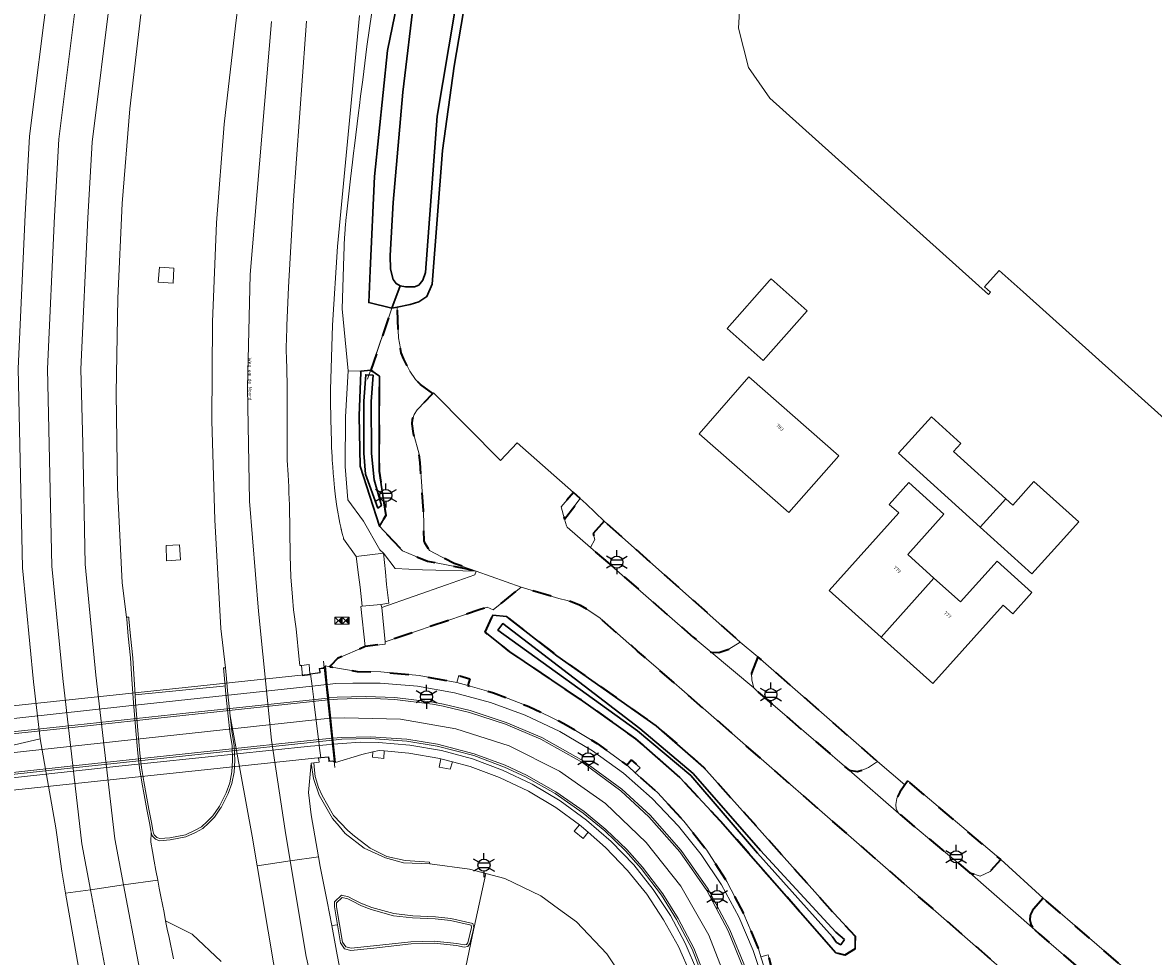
# Model space of a CAD drawing. Extents: x 105780 to 185197, y 477999 to 525027.
# Tile 166 of 256: x 108742 to 108860, y 479018 to 479115. Entities that reach past the tile are written whole.
import ezdxf
from ezdxf.enums import TextEntityAlignment as Align

# ---------------------------------------------------------------- set-up
doc = ezdxf.new("R2010")
doc.units = 0
doc.linetypes.add('XX-HIDDEN', pattern=[4, 2, -2])
for name, color, linetype, lineweight in [('B-GV-GR-MATERIAALGRENS-G', 252, 'XX-HIDDEN', 35), ('B-RO-IE-MEUBILAIR_WEGMEUBILAIR-S', 252, 'Continuous', 25), ('B-RO-IE-TERREINAFSCHEIDING_KUNSTMATIG_HEKWERK-G', 252, 'IE-TERREINAFSCHEIDING-KUNSTMATIG', 18), ('B-RO-IE-TERREINAFSCHEIDING_KUNSTMATIG_SCHUTTING-G', 252, 'IE-TERREINAFSCHEIDING-KUNSTMATIG-DICHT', 18), ('B-WE-GW-WATERGANG_SLOOT_INSTEEK-G', 252, 'Continuous', 30), ('B-WE-KW-KUNSTWERK-GV', 170, 'Continuous', 18), ('B-XX-KG-KADASTRAAL_BEBOUWING-G', 252, 'Continuous', 20), ('B1-WE-KW-KUNSTWERK_DUIKER-G', 170, 'Continuous', 18), ('B1-WE-OG-BEBOUWING-T18', 7, 'Continuous', 18), ('B1-WE-OG-TERREIN_ERF-GV', 252, 'Continuous', 18), ('B1-WE-OG-TOPOGRAFIE-T18', 10, 'Continuous', 18), ('B1-WE-OG-WEG-GV', 7, 'Continuous', 18), ('B1-WE-VH-VERHARDING_ASFALT-GV', 252, 'Continuous', 18), ('B1-WE-VH-VERHARDING_BEDRIJFSVLOERPLAAT-GV', 252, 'Continuous', 18), ('B1-WE-VH-VERHARDING_BETON-GV', 252, 'Continuous', 18), ('B1-WE-VH-VERHARDING_BETONSTRAATSTEEN-GV', 252, 'Continuous', 18), ('B1-WE-VH-VERHARDING_GRASBETONSTEEN-GV', 70, 'Continuous', 18), ('B1-WE-VH-VERHARDING_TEGEL-GV', 252, 'Continuous', 18), ('Default', 7, 'Continuous', 0)]:
    doc.layers.add(name, color=color, linetype=linetype, lineweight=lineweight)
doc.styles.add('NLCS-ISO', font='NLCS-ISO.ttf')
doc.styles.add('NLCS-ISO-M200-T18', font='NLCS-ISO.ttf', dxfattribs={"height": 0.36})
doc.linetypes.add('IE-TERREINAFSCHEIDING-KUNSTMATIG', pattern='A,4,[82,NLCS.SHX,S=0.75,R=90,X=0,Y=0],4,-2', length=10)
doc.linetypes.add('IE-TERREINAFSCHEIDING-KUNSTMATIG-DICHT', pattern='A,8,-1,[82,NLCS.SHX,S=0.75,R=90,X=0,Y=0],-1', length=10)

# ---------------------------------------------------------------- blocks, each defined once
blk = doc.blocks.new('B-SIE-WEG_LICHTMAST-SO')
at = {"ltscale": 0.1}
for p, q in [((0, 1.27), (0, 2.53)), ((-1.1, 0.63), (-2.19, 1.27)), ((1.1, 0.63), (2.19, 1.27)), ((-1.1, -0.63), (-2.19, -1.27)), ((0, -1.27), (0, -2.53)), ((1.1, -0.63), (2.19, -1.27))]:
    blk.add_line(p, q, dxfattribs=at)
at = {"flags": 128}
for points in [[(-1.16, 0.5), (1.16, 0.5)], [(-1.16, -0.5), (1.16, -0.5)]]:
    blk.add_lwpolyline(points, dxfattribs=at)
at = {"ltscale": 0.1}
blk.add_circle((0, 0), 1.27, dxfattribs=at)
at = {"style": 'NLCS-ISO'}
blk.add_attdef('TYPE', text='', height=1.8, dxfattribs=at).set_placement((0, 2.53), align=Align.BOTTOM_CENTER)
blk = doc.blocks.new('N-SKL-ET_OV_PUTKAST-SO')
at = {"ltscale": 0.5}
for points in [[(0, 0.375), (-0.375, 0), (0, -0.375)], [(0, 0.375), (-0.375, 0), (0, -0.375)], [(0.75, 0.375), (0.375, 0), (0.75, -0.375)], [(0.75, 0.375), (0.375, 0), (0.75, -0.375)]]:
    blk.add_hatch(color=256, dxfattribs=at).paths.add_polyline_path(points)
for p, q in [((-0.75, 0.375), (0, -0.375)), ((0, 0.375), (-0.75, -0.375)), ((0, 0.375), (0.75, -0.375)), ((0.75, 0.375), (0, -0.375))]:
    blk.add_line(p, q, dxfattribs=at)
at = {"ltscale": 0.5, "flags": 128}
for points in [[(-0.75, 0.375), (0, 0.375), (0, -0.375), (-0.75, -0.375)], [(0, 0.375), (0.75, 0.375), (0.75, -0.375), (0, -0.375)]]:
    blk.add_lwpolyline(points, close=True, dxfattribs=at)

msp = doc.modelspace()

# ---------------------------------------------------------------- linework, layer by layer
at = {"layer": 'B-GV-GR-MATERIAALGRENS-G', "flags": 128}
for points in [[(108784.903, 479076.469), (108783.62, 479077.403), (108783.088, 479077.959), (108782.5, 479078.83), (108781.871, 479080.062), (108781.606, 479080.748), (108781.518, 479081.189), (108781.298, 479082.293), (108781.19, 479085.537), (108780.609, 479085.423), (108778.418, 479078.924), (108779.31, 479078.289), (108779.279, 479073.301), (108779.278, 479068.345), (108779.993, 479063.692), (108779.319, 479062.565), (108781.745, 479060.001), (108783.06, 479059.453), (108784.353, 479058.915), (108788.498, 479058.103), (108789.455, 479057.85), (108787.143, 479058.677), (108784.546, 479060.025), (108784.099, 479060.765), (108783.999, 479061.034), (108783.923, 479064.232), (108783.575, 479069.233), (108783.47, 479070.12), (108782.869, 479072.29), (108782.73, 479073.297), (108782.79, 479073.767), (108782.939, 479074.27), (108783.255, 479074.764)], [(108800.343, 479065.469), (108799.645, 479066.09), (108798.355, 479064.61), (108798.717, 479063.318)], [(108802.859, 479063.105), (108801.699, 479061.804), (108801.871, 479061.176), (108801.435, 479060.339), (108812.192, 479050.966), (108814.07, 479049.377), (108814.873, 479049.334), (108815.921, 479049.683), (108817.124, 479050.427)], [(108829.175, 479018.29), (108828.068, 479017.639), (108827.155, 479017.885), (108815.048, 479031.689), (108810.78, 479036.263), (108806.198, 479040.305), (108800.385, 479044.426), (108792.989, 479049.422), (108790.387, 479051.469), (108791.205, 479053.264), (108792.618, 479053.127), (108797.904, 479049.004), (108808.316, 479041.672), (108813.321, 479037.301), (108826.971, 479021.99), (108829.172, 479019.631)], [(108818.971, 479048.906), (108818.297, 479047.183), (108818.352, 479046.43), (108818.551, 479045.638), (108818.78, 479045.391), (108828.532, 479037.008), (108829.405, 479036.879), (108830.063, 479037.082), (108830.57, 479037.308), (108831.491, 479037.934)], [(108834.671, 479035.912), (108834.376, 479035.487), (108833.841, 479034.716), (108833.516, 479034.056), (108833.431, 479033.435), (108833.476, 479032.983), (108833.746, 479032.496), (108834.81, 479031.575), (108841.187, 479026.279), (108842.252, 479025.902), (108843.305, 479026.398), (108844.418, 479027.644)]]:
    msp.add_lwpolyline(points, close=True, dxfattribs=at)
for points in [[(108858.416, 479004.07), (108808.515, 479047.635), (108806.375, 479049.5), (108802.433, 479052.936), (108801.273, 479053.758), (108800.38, 479054.272), (108799.004, 479054.799), (108798.121, 479055.012), (108794.158, 479056.172), (108791.227, 479053.829), (108790.623, 479054.093), (108789.768, 479053.803), (108779.925, 479050.464), (108779.929, 479050.227), (108777.835, 479049.972), (108774.915, 479048.725), (108774.233, 479047.971), (108774.126, 479047.852), (108776.989, 479047.368), (108779.449, 479047.306), (108783.473, 479046.924), (108787.437, 479046.191), (108787.65, 479046.931), (108788.777, 479046.602), (108788.564, 479045.875), (108791.269, 479045.117), (108794.975, 479043.693), (108798.646, 479041.911), (108802.141, 479039.807), (108805.224, 479037.53), (108805.704, 479038.084), (108806.625, 479037.272), (108806.128, 479036.752), (108808.452, 479034.675), (108811.224, 479031.683), (108813.61, 479028.626), (108815.708, 479025.354), (108817.517, 479021.922), (108819.022, 479018.309), (108819.299, 479017.46), (108820.035, 479017.658), (108820.324, 479016.571), (108819.648, 479016.392), (108820.223, 479014.631), (108821.119, 479010.908), (108821.673, 479007.079), (108821.908, 479003.216), (108821.777, 478999.342), (108821.372, 478999.369), (108821.243, 478999.377), (108821.119, 478997.737), (108820.818, 478995.466), (108815.724, 478969.545)], [(108848.875, 479023.594), (108847.848, 479022.443)], [(108847.994, 479020.282), (108848.451, 479019.879), (108855.313, 479013.939), (108855.774, 479013.54), (108858.587, 479015.218), (108848.875, 479023.594)]]:
    msp.add_lwpolyline(points, dxfattribs=at)
msp.add_lwpolyline([(108847.848, 479022.443, 0.4072048), (108847.994, 479020.282)], format="xyb", dxfattribs=at)
at = {"layer": 'B-RO-IE-TERREINAFSCHEIDING_KUNSTMATIG_HEKWERK-G', "flags": 128}
for points in [[(108817.124, 479050.427), (108802.859, 479063.105)], [(108773.462, 479048.426), (108774.631, 479037.302)], [(108831.491, 479037.934), (108818.971, 479048.906)]]:
    msp.add_lwpolyline(points, dxfattribs=at)
at = {"layer": 'B-RO-IE-TERREINAFSCHEIDING_KUNSTMATIG_SCHUTTING-G', "flags": 128}
for points in [[(108773.857, 479045.986), (108773.657, 479047.932), (108773.407, 479047.728), (108773.01, 479047.682), (108773.057, 479047.26), (108772.103, 479047.11), (108772.26, 479045.814), (108772.43, 479044.414), (108772.454, 479044.215), (108772.938, 479040.217), (108772.962, 479040.019), (108773.012, 479039.609), (108773.169, 479038.312), (108773.98, 479038.372), (108774.027, 479037.92), (108774.409, 479037.953), (108774.7, 479037.809), (108774.501, 479039.745), (108774.457, 479040.171), (108774.436, 479040.37), (108774.218, 479042.483), (108774.023, 479044.381), (108774.002, 479044.58)], [(108787.437, 479046.191), (108783.473, 479046.924), (108779.449, 479047.306), (108776.989, 479047.368), (108774.126, 479047.852), (108773.657, 479047.932), (108773.857, 479045.986), (108774.739, 479046.08), (108776.522, 479046.128), (108779.396, 479046.12), (108783.313, 479045.803), (108787.168, 479045.133), (108790.94, 479044.121), (108794.589, 479042.771), (108798.215, 479041.055), (108801.651, 479039.034), (108804.898, 479036.692), (108807.907, 479034.063), (108810.666, 479031.159), (108813.045, 479028.175), (108815.151, 479025.001), (108816.96, 479021.64), (108818.474, 479018.125), (108819.694, 479014.496), (108820.587, 479010.786), (108821.132, 479006.995), (108821.377, 479003.188), (108821.243, 478999.377), (108821.372, 478999.369), (108821.777, 478999.342), (108821.908, 479003.216), (108821.673, 479007.079), (108821.119, 479010.908), (108820.223, 479014.631), (108819.648, 479016.392), (108819.299, 479017.46), (108819.022, 479018.309), (108817.517, 479021.922), (108815.708, 479025.354), (108813.61, 479028.626), (108811.224, 479031.683), (108808.452, 479034.675), (108806.128, 479036.752), (108805.415, 479037.389), (108805.224, 479037.53), (108802.141, 479039.807), (108798.646, 479041.911), (108794.975, 479043.693), (108791.269, 479045.117), (108788.564, 479045.875)], [(108815.039, 478999.845), (108815.142, 479003.113), (108814.936, 479006.38), (108814.463, 479009.623), (108813.693, 479012.799), (108812.66, 479015.9), (108811.368, 479018.907), (108809.804, 479021.797), (108807.995, 479024.526), (108805.959, 479027.086), (108803.606, 479029.554), (108801.023, 479031.798), (108798.258, 479033.814), (108795.316, 479035.56), (108792.218, 479037.034), (108789.065, 479038.208), (108785.818, 479039.063), (108782.504, 479039.647), (108779.207, 479039.93), (108777.325, 479039.962), (108775.426, 479039.828), (108774.501, 479039.745), (108774.7, 479037.809), (108777.474, 479038.667), (108778.626, 479038.929), (108779.304, 479039.082), (108779.828, 479039.033), (108782.414, 479038.797), (108785.65, 479038.231), (108785.76, 479038.202), (108786.958, 479037.886), (108788.82, 479037.396), (108791.897, 479036.236), (108794.922, 479034.815), (108797.793, 479033.103), (108800.268, 479031.295), (108800.506, 479031.121), (108801.173, 479030.539), (108803.02, 479028.927), (108805.319, 479026.506), (108807.319, 479024.013), (108809.092, 479021.348), (108810.653, 479018.553), (108811.956, 479015.619), (108812.755, 479013.321), (108813.013, 479012.58), (108813.098, 479012.253), (108813.821, 479009.476), (108814.325, 479006.293), (108814.584, 479003.09), (108814.53, 478999.898), (108814.932, 478999.858)]]:
    msp.add_lwpolyline(points, close=True, dxfattribs=at)
at = {"layer": 'B-WE-GW-WATERGANG_SLOOT_INSTEEK-G', "flags": 128}
for points in [[(108787.1, 479146.22), (108780.17, 479112.39), (108778.817, 479099.222), (108778.349, 479089.345), (108778.19, 479086), (108780.609, 479085.423), (108781.477, 479087.744), (108781.059, 479087.985), (108780.744, 479088.402), (108780.474, 479089.486), (108780.432, 479090.933), (108780.753, 479096.467), (108781.769, 479108.052), (108782.984, 479118.287)], [(108782.984, 479118.287), (108781.769, 479108.052), (108780.753, 479096.467), (108780.432, 479090.933), (108780.474, 479089.486), (108780.744, 479088.402), (108781.059, 479087.985), (108781.477, 479087.744), (108782.065, 479087.634), (108782.989, 479087.651), (108783.437, 479087.821), (108783.869, 479088.347), (108784.128, 479089.155), (108785.351, 479105.541), (108788.396, 479123.631)], [(108788.396, 479123.631), (108785.351, 479105.541), (108784.128, 479089.155), (108783.869, 479088.347), (108783.437, 479087.821), (108782.989, 479087.651), (108782.065, 479087.634), (108781.477, 479087.744), (108780.609, 479085.423), (108781.19, 479085.537), (108782.532, 479085.806), (108783.458, 479086.067), (108784.287, 479086.652), (108784.835, 479087.914), (108785.93, 479101.929), (108787.153, 479110.752), (108788.607, 479119.395)]]:
    msp.add_lwpolyline(points, dxfattribs=at)
for points in [[(108778.418, 479078.924), (108777.369, 479078.832), (108777.364, 479078.696), (108777.193, 479074.144), (108777.291, 479068.848), (108779.319, 479062.565), (108779.993, 479063.692), (108779.278, 479068.345), (108779.279, 479073.301), (108779.31, 479078.289)], [(108778.665, 479078.403), (108778.446, 479075.626), (108778.471, 479070.204), (108778.75, 479067.425), (108779.527, 479064.743), (108779.157, 479064.472), (108777.872, 479068.024), (108777.691, 479070.239), (108777.667, 479075.662), (108777.886, 479078.438)], [(108778.665, 479078.403), (108777.886, 479078.438), (108777.667, 479075.662), (108777.691, 479070.239), (108777.872, 479068.024), (108779.157, 479064.472), (108779.527, 479064.743), (108778.75, 479067.425), (108778.471, 479070.204), (108778.446, 479075.626)], [(108829.175, 479018.29), (108829.172, 479019.631), (108826.971, 479021.99), (108813.321, 479037.301), (108808.316, 479041.672), (108797.904, 479049.004), (108792.618, 479053.127), (108791.205, 479053.264), (108790.387, 479051.469), (108792.989, 479049.422), (108800.385, 479044.426), (108806.198, 479040.305), (108810.78, 479036.263), (108815.048, 479031.689), (108827.155, 479017.885), (108828.068, 479017.639)], [(108828.051, 479019.27), (108827.652, 479018.733), (108827.197, 479018.967), (108826.787, 479019.576), (108818.933, 479028.317), (108811.933, 479036.467), (108806.355, 479041.138), (108791.706, 479051.692), (108792.232, 479052.37), (108806.619, 479041.399), (108812.202, 479036.668), (108819.233, 479028.586), (108827.126, 479020.055)], [(108828.051, 479019.27), (108827.126, 479020.055), (108819.233, 479028.586), (108812.202, 479036.668), (108806.619, 479041.399), (108792.232, 479052.37), (108791.706, 479051.692), (108806.355, 479041.138), (108811.933, 479036.467), (108818.933, 479028.317), (108826.787, 479019.576), (108827.197, 479018.967), (108827.652, 479018.733)]]:
    msp.add_lwpolyline(points, close=True, dxfattribs=at)
at = {"layer": 'B-WE-KW-KUNSTWERK-GV', "flags": 128}
msp.add_lwpolyline([(108734.582, 479034.259), (108773.165, 479038.362), (108774.025, 479038.426), (108774.072, 479037.974), (108774.419, 479038.005), (108774.641, 479037.894), (108774.451, 479039.74), (108774.407, 479040.166), (108774.387, 479040.365), (108774.169, 479042.475), (108773.973, 479044.376), (108773.953, 479044.575), (108773.808, 479045.98), (108773.617, 479047.834), (108773.427, 479047.68), (108773.065, 479047.638), (108773.111, 479047.218), (108772.11, 479047.061), (108733.644, 479042.994)], dxfattribs=at)
at = {"layer": 'B-XX-KG-KADASTRAAL_BEBOUWING-G', "flags": 128}
for points in [[(108904.212, 479116.569), (108886.829, 479132.136), (108853.722, 479161.785), (108818.82, 479122.946), (108817.184, 479119.012), (108816.932, 479114.748), (108817.996, 479110.634), (108820.208, 479107.417), (108843.128, 479086.855), (108843.342, 479087.094), (108842.709, 479087.661), (108844.245, 479089.373), (108846.755, 479087.123), (108863.993, 479071.668)], [(108815.745, 479083.272), (108819.538, 479079.927), (108824.143, 479085.149), (108820.35, 479088.494), (108820.19, 479088.313)], [(108827.44, 479069.936), (108818.037, 479078.21), (108812.808, 479072.268), (108822.211, 479063.994)], [(108842.277, 479062.471), (108844.955, 479065.448), (108839.474, 479070.405), (108840.243, 479071.255), (108837.165, 479074.039), (108833.711, 479070.22)], [(108831.88, 479050.954), (108837.42, 479057.138), (108834.67, 479059.601), (108838.469, 479063.842), (108834.787, 479067.141), (108832.739, 479064.854), (108833.73, 479063.966), (108826.44, 479055.828)], [(108845.691, 479064.782), (108844.955, 479065.448), (108842.277, 479062.471), (108847.681, 479057.583), (108850.367, 479060.552), (108852.613, 479063.034), (108847.9, 479067.269)], [(108837.42, 479057.138), (108831.88, 479050.954), (108837.32, 479046.081), (108844.683, 479054.3), (108845.686, 479053.401), (108847.687, 479055.635), (108844.034, 479058.908), (108840.21, 479054.639)]]:
    msp.add_lwpolyline(points, close=True, dxfattribs=at)
at = {"layer": 'B1-WE-KW-KUNSTWERK_DUIKER-G', "flags": 128}
msp.add_lwpolyline([(108781.23, 479087.23), (108778.05, 479077.97)], dxfattribs=at)
at = {"layer": 'B1-WE-OG-TERREIN_ERF-GV', "flags": 128}
for points in [[(108788.607, 479119.395), (108787.153, 479110.752), (108785.93, 479101.929), (108784.835, 479087.914), (108784.287, 479086.652), (108783.458, 479086.067), (108782.532, 479085.806), (108781.19, 479085.537), (108781.298, 479082.293), (108781.518, 479081.189), (108781.606, 479080.748), (108781.871, 479080.062), (108782.5, 479078.83), (108783.088, 479077.959), (108783.62, 479077.403), (108784.903, 479076.469), (108784.992, 479076.558), (108791.989, 479069.442), (108793.76, 479071.32), (108799.645, 479066.09), (108800.343, 479065.469), (108800.977, 479064.906), (108802.859, 479063.105), (108817.124, 479050.427), (108818.971, 479048.906), (108831.491, 479037.934), (108834.376, 479035.487), (108834.671, 479035.912), (108844.418, 479027.644), (108848.875, 479023.594), (108858.587, 479015.218)], [(108927.051, 478910.345), (108951.042, 478937.113), (108964.461, 478952.176), (108983.067, 478972.877), (109007.181, 479000), (109019.047, 479013.429), (109003.102, 479027.06), (109000, 479029.799), (108971.697, 479055.428), (108933.743, 479089.673), (108904.212, 479116.569), (108863.993, 479071.668), (108846.755, 479087.123), (108844.245, 479089.373), (108842.709, 479087.661), (108843.342, 479087.094), (108843.128, 479086.855), (108820.208, 479107.417), (108817.996, 479110.634), (108816.932, 479114.748), (108817.184, 479119.012)]]:
    msp.add_lwpolyline(points, dxfattribs=at)
for points in [[(108756.27, 479089.72), (108756.12, 479088.14), (108757.72, 479088.02), (108757.79, 479089.59)], [(108815.745, 479083.272), (108820.19, 479088.313), (108820.35, 479088.494), (108824.143, 479085.149), (108819.538, 479079.927)], [(108827.44, 479069.936), (108822.211, 479063.994), (108812.808, 479072.268), (108818.037, 479078.21)], [(108842.277, 479062.471), (108833.711, 479070.22), (108837.165, 479074.039), (108840.243, 479071.255), (108839.474, 479070.405), (108844.955, 479065.448), (108845.691, 479064.782), (108847.9, 479067.269), (108852.613, 479063.034), (108850.367, 479060.552), (108847.681, 479057.583)], [(108831.88, 479050.954), (108826.44, 479055.828), (108833.73, 479063.966), (108832.739, 479064.854), (108834.787, 479067.141), (108838.469, 479063.842), (108834.67, 479059.601), (108837.42, 479057.138), (108840.21, 479054.639), (108844.034, 479058.908), (108847.687, 479055.635), (108845.686, 479053.401), (108844.683, 479054.3), (108837.32, 479046.081)], [(108756.96, 479060.54), (108757.02, 479058.96), (108758.48, 479059.04), (108758.37, 479060.61)]]:
    msp.add_lwpolyline(points, close=True, dxfattribs=at)
at = {"layer": 'B1-WE-OG-WEG-GV', "flags": 128}
for points in [[(108778.51, 479116.427), (108778.01, 479112.81), (108777.56, 479109.351), (108777.341, 479107.617), (108777.221, 479106.661), (108777.124, 479105.89), (108776.702, 479102.428), (108776.611, 479101.654), (108776.499, 479100.703), (108776.294, 479098.964), (108775.9, 479095.498), (108775.805, 479094.583), (108775.765, 479094.127), (108775.743, 479093.87), (108775.725, 479093.666), (108775.659, 479092.748), (108775.647, 479092.544), (108775.633, 479092.289), (108775.607, 479091.829), (108775.57, 479090.91), (108775.422, 479085.333), (108776.034, 479078.867), (108777.253, 479078.822), (108777.369, 479078.832), (108778.418, 479078.924), (108780.609, 479085.423), (108778.19, 479086), (108778.349, 479089.345), (108778.817, 479099.222), (108780.17, 479112.39), (108787.1, 479146.22)], [(108754.3, 479116.18), (108753.178, 479106.302), (108752.375, 479096.392), (108751.891, 479086.462), (108751.727, 479076.521), (108751.884, 479066.58), (108752.36, 479056.65), (108752.82, 479053.03), (108753.044, 479053.049), (108753.063, 479052.867), (108753.222, 479051.068), (108753.459, 479048.793), (108753.599, 479046.533), (108753.707, 479044.924), (108762.955, 479045.83), (108763.14, 479045.847), (108763.075, 479046.585), (108762.967, 479047.731), (108763.186, 479047.752), (108762.69, 479051.86), (108762.08, 479063.23), (108761.769, 479073.599), (108761.828, 479083.973), (108762.256, 479094.338), (108763.054, 479104.682), (108764.22, 479114.99), (108764.418, 479116.414)], [(108771.672, 479115.483), (108771.56, 479114.05), (108770.314, 479096.718), (108769.805, 479087.627), (108769.614, 479083.595), (108769.565, 479081.994), (108769.559, 479081.587), (108769.558, 479081.179), (108769.561, 479080.772), (108769.569, 479080.365), (108769.582, 479079.958), (108769.606, 479079.233), (108769.626, 479078.509), (108769.641, 479077.784), (108769.651, 479077.059), (108769.657, 479076.334), (108769.634, 479070.551), (108769.645, 479070.029), (108769.661, 479069.508), (108769.682, 479068.986), (108769.708, 479068.465), (108769.738, 479067.944), (108769.775, 479067.317), (108769.808, 479066.689), (108769.835, 479066.061), (108769.858, 479065.432), (108769.876, 479064.804), (108769.969, 479059.476), (108770.031, 479057.271), (108770.216, 479055.152), (108770.327, 479053.831), (108770.6, 479051.813), (108770.903, 479048.617), (108770.964, 479047.973), (108771.138, 479047.991), (108771.937, 479048.103), (108772.032, 479047.103), (108772.103, 479047.11), (108773.057, 479047.26), (108773.01, 479047.682), (108773.407, 479047.728), (108773.657, 479047.932), (108774.126, 479047.852), (108774.233, 479047.971), (108774.915, 479048.725), (108777.835, 479049.972), (108777.372, 479054.16), (108777.497, 479054.186), (108777.281, 479056.204), (108777.12, 479057.472), (108776.885, 479059.416), (108775.536, 479061.265), (108775.547, 479061.353), (108775.546, 479061.359), (108775.507, 479061.5), (108775.488, 479061.566), (108775.452, 479061.697), (108775.351, 479062.091), (108775.33, 479062.18), (108775.319, 479062.224), (108775.258, 479062.488), (108775.174, 479062.887), (108774.856, 479064.623), (108774.71, 479065.65), (108774.641, 479066.276), (108774.61, 479066.584), (108774.598, 479066.694), (108774.578, 479066.902), (108774.521, 479067.53), (108774.503, 479067.739), (108774.469, 479068.157), (108774.423, 479068.785), (108774.378, 479069.505), (108774.359, 479069.863), (108774.352, 479069.985), (108774.34, 479070.225), (108774.307, 479070.946), (108774.297, 479071.186), (108774.279, 479071.667), (108774.258, 479072.388), (108774.198, 479075.544), (108774.2, 479076.87), (108774.398, 479083.643), (108774.915, 479091.858), (108777.233, 479116.082)], [(108777.233, 479116.082), (108774.915, 479091.858), (108774.398, 479083.643), (108774.2, 479076.87), (108774.198, 479075.544), (108774.258, 479072.388), (108774.279, 479071.667), (108774.297, 479071.186), (108774.307, 479070.946), (108774.34, 479070.225), (108774.352, 479069.985), (108774.359, 479069.863), (108774.378, 479069.505), (108774.423, 479068.785), (108774.469, 479068.157), (108774.503, 479067.739), (108774.521, 479067.53), (108774.578, 479066.902), (108774.598, 479066.694), (108774.61, 479066.584), (108774.641, 479066.276), (108774.71, 479065.65), (108774.856, 479064.623), (108775.174, 479062.887), (108775.258, 479062.488), (108775.319, 479062.224), (108775.33, 479062.18), (108775.351, 479062.091), (108775.452, 479061.697), (108775.488, 479061.566), (108775.507, 479061.5), (108775.546, 479061.359), (108775.547, 479061.353), (108775.536, 479061.265), (108776.885, 479059.416), (108779.738, 479059.748), (108779.362, 479060.107), (108777.657, 479063.107), (108776.019, 479065.349), (108775.71, 479068.845), (108775.753, 479074.048), (108776.034, 479078.867), (108775.422, 479085.333), (108775.57, 479090.91), (108775.607, 479091.829), (108775.633, 479092.289), (108775.647, 479092.544), (108775.659, 479092.748), (108775.725, 479093.666), (108775.743, 479093.87), (108775.765, 479094.127), (108775.805, 479094.583), (108775.9, 479095.498), (108776.294, 479098.964), (108776.499, 479100.703), (108776.611, 479101.654), (108776.702, 479102.428), (108777.124, 479105.89), (108777.221, 479106.661), (108777.341, 479107.617), (108777.56, 479109.351), (108778.01, 479112.81), (108778.51, 479116.427)], [(108811.956, 479015.619), (108810.653, 479018.553), (108809.092, 479021.348), (108807.319, 479024.013), (108805.319, 479026.506), (108803.02, 479028.927), (108801.173, 479030.539), (108800.655, 479029.865), (108799.733, 479030.64), (108800.268, 479031.295), (108797.793, 479033.103), (108794.922, 479034.815), (108791.897, 479036.236), (108788.82, 479037.396), (108786.958, 479037.886), (108786.72, 479037.11), (108785.559, 479037.326), (108785.76, 479038.202), (108785.65, 479038.231), (108782.414, 479038.797), (108779.828, 479039.033), (108779.781, 479038.243), (108778.583, 479038.367), (108778.626, 479038.929), (108777.474, 479038.667), (108774.7, 479037.809), (108774.409, 479037.953), (108774.027, 479037.92), (108773.98, 479038.372), (108773.169, 479038.312), (108772.932, 479038.32), (108772.993, 479037.84), (108772.44, 479037.778), (108772.509, 479037.003), (108772.587, 479036.348), (108772.923, 479035.201), (108773.303, 479034.362), (108774.514, 479032.281), (108775.995, 479030.698), (108776.715, 479030.094), (108777.876, 479029.192), (108778.339, 479028.856), (108780.077, 479027.989), (108781.996, 479027.569), (108783.548, 479027.435), (108784.55, 479027.394), (108784.583, 479027.201), (108788.76, 479026.638), (108790.451, 479026.2), (108792.464, 479025.678), (108796.227, 479023.839), (108798.096, 479022.484), (108799.966, 479021.128), (108803.132, 479017.764), (108805.73, 479013.888)]]:
    msp.add_lwpolyline(points, dxfattribs=at)
for points in [[(108757.79, 479089.59), (108757.72, 479088.02), (108756.12, 479088.14), (108756.27, 479089.72)], [(108777.369, 479078.832), (108777.253, 479078.822), (108776.034, 479078.867), (108775.753, 479074.048), (108775.71, 479068.845), (108776.019, 479065.349), (108777.657, 479063.107), (108779.362, 479060.107), (108779.738, 479059.748), (108780.97, 479058.136), (108783.836, 479058.015), (108789.455, 479057.85), (108788.498, 479058.103), (108784.353, 479058.915), (108783.06, 479059.453), (108781.745, 479060.001), (108779.319, 479062.565), (108777.291, 479068.848), (108777.193, 479074.144), (108777.364, 479078.696)], [(108758.48, 479059.04), (108757.02, 479058.96), (108756.96, 479060.54), (108758.37, 479060.61)], [(108789.455, 479057.85), (108783.836, 479058.015), (108780.97, 479058.136), (108779.738, 479059.748), (108779.942, 479057.788), (108780.071, 479056.478), (108780.315, 479054.502), (108779.472, 479054.382), (108779.571, 479054.046), (108786.355, 479056.447), (108789.313, 479057.494)]]:
    msp.add_lwpolyline(points, close=True, dxfattribs=at)
at = {"layer": 'B1-WE-VH-VERHARDING_ASFALT-GV', "flags": 128}
for points in [[(108748.663, 479124.24), (108745.604, 479124.634), (108744.626, 479119.258), (108742.646, 479103.419), (108742.199, 479095.194), (108741.459, 479079.086), (108741.645, 479071.082), (108741.911, 479058.208), (108743.063, 479046.278), (108743.757, 479040.313), (108745.421, 479030.965), (108745.518, 479030.243), (108746.033, 479026.424), (108746.433, 479024.119), (108749.044, 479024.495), (108748.141, 479029.289), (108746.126, 479046.604), (108744.988, 479058.388), (108744.724, 479071.149), (108744.541, 479079.052), (108745.276, 479095.04), (108745.715, 479103.126), (108747.675, 479118.808)], [(108752.511, 479024.995), (108751.604, 479029.815), (108749.606, 479046.974), (108748.485, 479058.593), (108748.223, 479071.226), (108748.042, 479079.012), (108748.771, 479094.865), (108749.203, 479102.814), (108751.136, 479118.277), (108752.139, 479123.792), (108748.663, 479124.24), (108747.675, 479118.808), (108745.715, 479103.126), (108745.276, 479095.04), (108744.541, 479079.052), (108744.724, 479071.149), (108744.988, 479058.388), (108746.126, 479046.604), (108748.141, 479029.289), (108749.044, 479024.495)], [(108818.971, 479048.906), (108817.124, 479050.427), (108815.921, 479049.683), (108814.873, 479049.334), (108814.07, 479049.377), (108818.551, 479045.638), (108818.352, 479046.43), (108818.297, 479047.183)], [(108774.169, 479042.475), (108773.973, 479044.376), (108773.94, 479044.373), (108772.956, 479044.269), (108759.046, 479042.777), (108746.135, 479041.397), (108734.225, 479040.124), (108732.664, 479039.923), (108732.873, 479037.954), (108733.958, 479038.099)], [(108774.387, 479040.365), (108774.169, 479042.475), (108733.958, 479038.099), (108732.873, 479037.954), (108733.09, 479035.916), (108733.616, 479035.983), (108747.55, 479037.492), (108761.576, 479038.996), (108773.362, 479040.263)], [(108784.583, 479027.201), (108781.836, 479027.321), (108779.938, 479027.843), (108777.732, 479028.863), (108775.738, 479030.393), (108775.09, 479031.154), (108774.398, 479031.965), (108772.99, 479034.401), (108772.412, 479036.153), (108772.178, 479037.748), (108771.878, 479034.671), (108772.175, 479032.335), (108772.927, 479027.937), (108773.099, 479026.931), (108773.851, 479023.26), (108774.32, 479020.761), (108774.909, 479020.83), (108774.591, 479022.695), (108774.598, 479023.219), (108775.334, 479023.908), (108776.087, 479023.755), (108776.516, 479023.508), (108777.513, 479023.015), (108777.53, 479023.007), (108778.506, 479022.628), (108780.842, 479021.992), (108782.814, 479021.755), (108785.186, 479021.648), (108786.781, 479021.48), (108789.11, 479020.966), (108789.207, 479020.533), (108789.017, 479019.784), (108789.086, 479019.771), (108790.451, 479026.2), (108788.76, 479026.638)], [(108831.491, 479037.934), (108830.57, 479037.308), (108830.063, 479037.082), (108829.405, 479036.879), (108828.532, 479037.008), (108833.746, 479032.496), (108833.476, 479032.983), (108833.431, 479033.435), (108833.516, 479034.056), (108833.841, 479034.716), (108834.376, 479035.487)], [(108799.507, 478939.854), (108794.389, 478949.579), (108789.37, 478960.768), (108786.024, 478968.521), (108782.507, 478978.827), (108777.794, 478993.957), (108773.672, 479008.634), (108771.634, 479017.515), (108769.965, 479027.51), (108766.5, 479027.011), (108768.199, 479016.835), (108770.279, 479007.769), (108774.438, 478992.963), (108779.179, 478977.741), (108782.756, 478967.26), (108786.166, 478959.358), (108791.24, 478948.046), (108796.447, 478938.152)], [(108784.29, 478931.389), (108781.619, 478936.568), (108776.676, 478947.115), (108771.536, 478957.909), (108762.952, 478981.975), (108756.353, 479005.3), (108754.058, 479016.776), (108752.511, 479024.995), (108749.044, 479024.495), (108750.622, 479016.109), (108752.948, 479004.479), (108759.616, 478980.91), (108768.299, 478956.566), (108773.511, 478945.62), (108778.478, 478935.022), (108781.23, 478929.686)]]:
    msp.add_lwpolyline(points, close=True, dxfattribs=at)
for points in [[(108741.459, 479079.086), (108742.199, 479095.194), (108742.646, 479103.419), (108744.626, 479119.258)], [(108751.136, 479118.277), (108749.203, 479102.814), (108748.771, 479094.865), (108748.042, 479079.012), (108748.223, 479071.226), (108748.485, 479058.593), (108749.606, 479046.974), (108751.604, 479029.815), (108752.511, 479024.995), (108756.085, 479025.51), (108755.9, 479026.501), (108755.718, 479027.492), (108755.539, 479028.484), (108755.363, 479029.477), (108755.396, 479030.531), (108755.37, 479030.672), (108755.244, 479031.339), (108754.952, 479032.891), (108754.663, 479034.423), (108754.41, 479035.777), (108754.175, 479037.254), (108753.992, 479038.794), (108753.792, 479041.148), (108753.539, 479044.121), (108753.38, 479046.519), (108753.24, 479048.775), (108753.003, 479051.047), (108752.844, 479052.846), (108752.82, 479053.03), (108752.36, 479056.65), (108751.884, 479066.58), (108751.727, 479076.521), (108751.891, 479086.462), (108752.375, 479096.392), (108753.178, 479106.302), (108754.3, 479116.18)], [(108764.418, 479116.414), (108764.22, 479114.99), (108763.054, 479104.682), (108762.256, 479094.338), (108761.828, 479083.973), (108761.769, 479073.599), (108762.08, 479063.23), (108762.69, 479051.86), (108763.186, 479047.752), (108763.294, 479046.605), (108763.405, 479045.34), (108763.684, 479042.71), (108765.981, 479030.116), (108766.5, 479027.011), (108769.965, 479027.51), (108769.434, 479030.694), (108768, 479040.147), (108766.644, 479053.688), (108765.691, 479065.194), (108765.501, 479077.121), (108765.785, 479088.953), (108768, 479115.438)], [(108768, 479115.438), (108765.785, 479088.953), (108765.501, 479077.121), (108765.691, 479065.194), (108766.644, 479053.688), (108768, 479040.147), (108769.434, 479030.694), (108769.965, 479027.51), (108772.927, 479027.937), (108772.175, 479032.335), (108771.878, 479034.671), (108772.178, 479037.748), (108772.44, 479037.778), (108772.993, 479037.84), (108772.932, 479038.32), (108773.169, 479038.312), (108773.012, 479039.609), (108772.962, 479040.019), (108772.938, 479040.217), (108772.454, 479044.215), (108772.43, 479044.414), (108772.26, 479045.814), (108772.103, 479047.11), (108772.032, 479047.103), (108772.039, 479047.022), (108771.24, 479046.91), (108771.138, 479047.991), (108770.964, 479047.973), (108770.903, 479048.617), (108770.6, 479051.813), (108770.327, 479053.831), (108770.216, 479055.152), (108770.031, 479057.271), (108769.969, 479059.476), (108769.876, 479064.804), (108769.858, 479065.432), (108769.835, 479066.061), (108769.808, 479066.689), (108769.775, 479067.317), (108769.738, 479067.944), (108769.708, 479068.465), (108769.682, 479068.986), (108769.661, 479069.508), (108769.645, 479070.029), (108769.634, 479070.551), (108769.657, 479076.334), (108769.651, 479077.059), (108769.641, 479077.784), (108769.626, 479078.509), (108769.606, 479079.233), (108769.582, 479079.958), (108769.569, 479080.365), (108769.561, 479080.772), (108769.558, 479081.179), (108769.559, 479081.587), (108769.565, 479081.994), (108769.614, 479083.595), (108769.805, 479087.627), (108770.314, 479096.718), (108771.56, 479114.05), (108771.672, 479115.483)], [(108855.313, 479013.939), (108848.451, 479019.879), (108847.994, 479020.282), (108841.187, 479026.279), (108834.81, 479031.575), (108833.746, 479032.496), (108828.532, 479037.008), (108818.78, 479045.391), (108818.551, 479045.638), (108814.07, 479049.377), (108812.192, 479050.966), (108801.435, 479060.339), (108798.99, 479062.469), (108798.916, 479062.606), (108798.717, 479063.318), (108798.355, 479064.61), (108799.645, 479066.09), (108793.76, 479071.32), (108791.989, 479069.442), (108784.992, 479076.558), (108784.903, 479076.469), (108783.255, 479074.764), (108782.939, 479074.27), (108782.79, 479073.767), (108782.73, 479073.297), (108782.869, 479072.29), (108783.47, 479070.12), (108783.575, 479069.233), (108783.923, 479064.232), (108783.999, 479061.034), (108784.099, 479060.765), (108784.546, 479060.025), (108787.143, 479058.677), (108789.455, 479057.85), (108794.158, 479056.172), (108798.121, 479055.012), (108799.004, 479054.799), (108800.38, 479054.272), (108801.273, 479053.758), (108802.433, 479052.936), (108806.375, 479049.5), (108808.515, 479047.635), (108858.416, 479004.07)], [(108738.807, 479039.136), (108743.757, 479040.313), (108743.063, 479046.278), (108741.911, 479058.208)], [(108817.478, 479016.234), (108815.866, 479020.196), (108813.61, 479024.422), (108810.783, 479028.465), (108807.541, 479032.144), (108804.605, 479034.859), (108800.584, 479037.821), (108796.241, 479040.258), (108792.531, 479041.828), (108788.767, 479043.072), (108786.004, 479043.732), (108784.88, 479043.94), (108780.924, 479044.42), (108777.913, 479044.545), (108774.918, 479044.471), (108774.023, 479044.381), (108774.218, 479042.483), (108775.654, 479042.496), (108781.514, 479042.356), (108787.32, 479041.352), (108792.914, 479039.557), (108798.189, 479036.907), (108802.995, 479033.525), (108807.275, 479029.454), (108810.911, 479024.852), (108813.824, 479019.718), (108815.962, 479014.238)], [(108768.199, 479016.835), (108766.5, 479027.011), (108765.981, 479030.116), (108763.684, 479042.71), (108763.856, 479041.097), (108764.098, 479039.573), (108764.156, 479038.024), (108764.085, 479036.822), (108763.84, 479035.619), (108763.476, 479034.564), (108762.733, 479033.124), (108762.666, 479033.029), (108762.021, 479032.112), (108761.42, 479031.475), (108760.803, 479030.914), (108760.044, 479030.494), (108759.047, 479030.036), (108757.378, 479029.711), (108756.287, 479029.633), (108755.86, 479029.777), (108755.538, 479030.104), (108755.428, 479030.365), (108755.396, 479030.531), (108755.363, 479029.477), (108755.539, 479028.484), (108755.718, 479027.492), (108755.9, 479026.501), (108756.085, 479025.51), (108756.246, 479024.656), (108756.41, 479023.802), (108756.576, 479022.949), (108756.744, 479022.096), (108756.914, 479021.243), (108759.707, 479019.847), (108762.716, 479016.972)], [(108815.962, 479014.238), (108813.824, 479019.718), (108810.911, 479024.852), (108807.275, 479029.454), (108802.995, 479033.525), (108798.189, 479036.907), (108792.914, 479039.557), (108787.32, 479041.352), (108781.514, 479042.356), (108775.654, 479042.496), (108774.218, 479042.483), (108774.436, 479040.37), (108775.351, 479040.452), (108778.378, 479040.525), (108782.193, 479040.253), (108785.394, 479039.726), (108789.256, 479038.737), (108792.499, 479037.525), (108794.714, 479036.503), (108797.815, 479034.759), (108800.775, 479032.69), (108803.049, 479030.819), (108805.243, 479028.718), (108806.89, 479026.85), (108809.018, 479024.062), (108810.625, 479021.486), (108812.261, 479018.363), (108813.72, 479014.622)], [(108746.033, 479026.424), (108745.518, 479030.243), (108745.421, 479030.965), (108743.757, 479040.313), (108738.807, 479039.136)], [(108775.103, 479016.6), (108774.899, 479017.672), (108774.32, 479020.761), (108773.851, 479023.26), (108773.099, 479026.931), (108772.927, 479027.937), (108769.965, 479027.51), (108771.634, 479017.515), (108773.672, 479008.634)], [(108744.232, 479014.914), (108747.916, 479015.578), (108746.433, 479024.119), (108746.033, 479026.424)], [(108805.73, 479013.888), (108803.132, 479017.764), (108799.966, 479021.128), (108798.096, 479022.484), (108796.227, 479023.839), (108792.464, 479025.678), (108790.451, 479026.2), (108789.086, 479019.771), (108787.445, 479012.042)], [(108750.622, 479016.109), (108749.044, 479024.495), (108746.433, 479024.119), (108747.916, 479015.578)], [(108757.741, 479017.245), (108757.269, 479019.499), (108757.09, 479020.371), (108756.914, 479021.243), (108756.744, 479022.096), (108756.576, 479022.949), (108756.41, 479023.802), (108756.246, 479024.656), (108756.085, 479025.51), (108752.511, 479024.995), (108754.058, 479016.776)], [(108762.716, 479016.972), (108759.707, 479019.847), (108756.914, 479021.243), (108757.09, 479020.371), (108757.269, 479019.499), (108757.741, 479017.245)], [(108787.445, 479012.042), (108789.086, 479019.771), (108789.017, 479019.784), (108788.783, 479018.853), (108788.576, 479018.557), (108788.21, 479018.48), (108787.407, 479018.641), (108785.036, 479018.883), (108782.639, 479018.813), (108778.716, 479018.385), (108776.337, 479018.135), (108775.643, 479018.31), (108775.237, 479018.935), (108774.909, 479020.83), (108774.32, 479020.761), (108774.899, 479017.672), (108775.103, 479016.6)]]:
    msp.add_lwpolyline(points, dxfattribs=at)
at = {"layer": 'B1-WE-VH-VERHARDING_BEDRIJFSVLOERPLAAT-GV', "flags": 128}
for points in [[(108753.707, 479044.924), (108753.599, 479046.533), (108753.459, 479048.793), (108753.222, 479051.068), (108753.063, 479052.867), (108753.044, 479053.049), (108752.82, 479053.03), (108752.844, 479052.846), (108753.003, 479051.047), (108753.24, 479048.775), (108753.38, 479046.519), (108753.539, 479044.121), (108753.792, 479041.148), (108753.992, 479038.794), (108754.175, 479037.254), (108754.41, 479035.777), (108754.663, 479034.423), (108754.952, 479032.891), (108755.244, 479031.339), (108755.37, 479030.672), (108755.396, 479030.531), (108755.428, 479030.365), (108755.538, 479030.104), (108755.86, 479029.777), (108756.287, 479029.633), (108757.378, 479029.711), (108759.047, 479030.036), (108760.044, 479030.494), (108760.803, 479030.914), (108761.42, 479031.475), (108762.021, 479032.112), (108762.666, 479033.029), (108762.733, 479033.124), (108763.476, 479034.564), (108763.84, 479035.619), (108764.085, 479036.822), (108764.156, 479038.024), (108764.098, 479039.573), (108763.856, 479041.097), (108763.684, 479042.71), (108763.405, 479045.34), (108763.294, 479046.605), (108763.186, 479047.752), (108762.967, 479047.731), (108763.075, 479046.585), (108763.14, 479045.847), (108763.186, 479045.319), (108763.465, 479042.687), (108763.638, 479041.068), (108763.879, 479039.552), (108763.936, 479038.026), (108763.866, 479036.851), (108763.627, 479035.677), (108763.273, 479034.651), (108762.545, 479033.238), (108762.486, 479033.156), (108761.85, 479032.251), (108761.266, 479031.632), (108760.674, 479031.094), (108759.945, 479030.69), (108758.979, 479030.247), (108757.349, 479029.929), (108756.315, 479029.856), (108755.98, 479029.969), (108755.724, 479030.228), (108755.64, 479030.429), (108755.586, 479030.713), (108755.46, 479031.379), (108755.168, 479032.932), (108754.88, 479034.463), (108754.627, 479035.815), (108754.393, 479037.284), (108754.211, 479038.816), (108754.011, 479041.166), (108753.758, 479044.138)], [(108773.973, 479044.376), (108773.953, 479044.575), (108773.919, 479044.572), (108772.934, 479044.468), (108759.025, 479042.976), (108746.114, 479041.596), (108734.2, 479040.322), (108732.643, 479040.122), (108732.664, 479039.923), (108734.225, 479040.124), (108746.135, 479041.397), (108759.046, 479042.777), (108772.956, 479044.269), (108773.94, 479044.373)], [(108774.451, 479039.74), (108774.407, 479040.166), (108773.383, 479040.064), (108761.598, 479038.797), (108747.571, 479037.293), (108733.644, 479035.785), (108733.112, 479035.71), (108733.112, 479035.707), (108733.146, 479035.386), (108734.447, 479035.527), (108752.022, 479037.426), (108772.087, 479039.523), (108773.012, 479039.609), (108773.759, 479039.678)], [(108784.583, 479027.201), (108784.55, 479027.394), (108783.548, 479027.435), (108781.996, 479027.569), (108780.077, 479027.989), (108778.339, 479028.856), (108777.876, 479029.192), (108776.715, 479030.094), (108775.995, 479030.698), (108774.514, 479032.281), (108773.303, 479034.362), (108772.923, 479035.201), (108772.587, 479036.348), (108772.509, 479037.003), (108772.44, 479037.778), (108772.178, 479037.748), (108772.412, 479036.153), (108772.99, 479034.401), (108774.398, 479031.965), (108775.09, 479031.154), (108775.738, 479030.393), (108777.732, 479028.863), (108779.938, 479027.843), (108781.836, 479027.321)], [(108789.017, 479019.784), (108789.207, 479020.533), (108789.11, 479020.966), (108786.781, 479021.48), (108785.186, 479021.648), (108782.814, 479021.755), (108780.842, 479021.992), (108778.506, 479022.628), (108777.53, 479023.007), (108777.513, 479023.015), (108776.516, 479023.508), (108776.087, 479023.755), (108775.334, 479023.908), (108774.598, 479023.219), (108774.591, 479022.695), (108774.909, 479020.83), (108775.237, 479018.935), (108775.643, 479018.31), (108776.337, 479018.135), (108778.716, 479018.385), (108782.639, 479018.813), (108785.036, 479018.883), (108787.407, 479018.641), (108788.21, 479018.48), (108788.576, 479018.557), (108788.783, 479018.853)], [(108788.98, 479020.536), (108788.579, 479018.946), (108788.446, 479018.755), (108788.209, 479018.705), (108787.429, 479018.861), (108785.044, 479019.103), (108782.624, 479019.033), (108778.692, 479018.604), (108776.353, 479018.358), (108775.78, 479018.503), (108775.446, 479019.017), (108774.811, 479022.692), (108774.816, 479023.122), (108775.402, 479023.67), (108776.009, 479023.547), (108776.413, 479023.314), (108777.433, 479022.81), (108778.437, 479022.419), (108780.799, 479021.775), (108782.796, 479021.536), (108785.17, 479021.429), (108786.746, 479021.263), (108788.926, 479020.781)]]:
    msp.add_lwpolyline(points, close=True, dxfattribs=at)
for points in [[(108817.663, 479016.31), (108816.042, 479020.29), (108813.774, 479024.536), (108810.933, 479028.597), (108807.677, 479032.291), (108804.723, 479035.021), (108800.681, 479037.995), (108796.319, 479040.442), (108792.593, 479042.018), (108788.813, 479043.266), (108786.04, 479043.929), (108784.904, 479044.139), (108780.932, 479044.62), (108777.908, 479044.745), (108774.898, 479044.67), (108774.002, 479044.58), (108774.023, 479044.381), (108774.918, 479044.471), (108777.913, 479044.545), (108780.924, 479044.42), (108784.88, 479043.94), (108786.004, 479043.732), (108788.767, 479043.072), (108792.531, 479041.828), (108796.241, 479040.258), (108800.584, 479037.821), (108804.605, 479034.859), (108807.541, 479032.144), (108810.783, 479028.465), (108813.61, 479024.422), (108815.866, 479020.196), (108817.478, 479016.234)], [(108813.72, 479014.622), (108812.261, 479018.363), (108810.625, 479021.486), (108809.018, 479024.062), (108806.89, 479026.85), (108805.243, 479028.718), (108803.049, 479030.819), (108800.775, 479032.69), (108797.815, 479034.759), (108794.714, 479036.503), (108792.499, 479037.525), (108789.256, 479038.737), (108785.394, 479039.726), (108782.193, 479040.253), (108778.378, 479040.525), (108775.351, 479040.452), (108774.436, 479040.37), (108774.457, 479040.171), (108775.369, 479040.253), (108778.383, 479040.325), (108782.179, 479040.053), (108785.362, 479039.529), (108789.207, 479038.543), (108792.429, 479037.337), (108794.63, 479036.322), (108797.717, 479034.585), (108800.661, 479032.526), (108802.922, 479030.665), (108805.105, 479028.574), (108806.74, 479026.718), (108808.859, 479023.941), (108810.456, 479021.38), (108812.084, 479018.27), (108813.534, 479014.55)]]:
    msp.add_lwpolyline(points, dxfattribs=at)
at = {"layer": 'B1-WE-VH-VERHARDING_BETON-GV', "flags": 128}
for points in [[(108779.571, 479054.046), (108779.472, 479054.382), (108777.497, 479054.186), (108777.372, 479054.16), (108777.835, 479049.972), (108779.929, 479050.227), (108779.925, 479050.464)], [(108773.953, 479044.575), (108773.808, 479045.98), (108772.26, 479045.814), (108753.066, 479043.751), (108741.318, 479042.462), (108739.636, 479042.279), (108737.968, 479042.083), (108736.28, 479041.918), (108734.645, 479041.762), (108733.789, 479041.657), (108732.958, 479041.556), (108732.496, 479041.499), (108732.643, 479040.122), (108734.2, 479040.322), (108746.114, 479041.596), (108759.025, 479042.976), (108772.934, 479044.468), (108773.919, 479044.572)], [(108774.407, 479040.166), (108774.387, 479040.365), (108773.362, 479040.263), (108761.576, 479038.996), (108747.55, 479037.492), (108733.616, 479035.983), (108733.09, 479035.916), (108733.112, 479035.71), (108733.644, 479035.785), (108747.571, 479037.293), (108761.598, 479038.797), (108773.383, 479040.064)]]:
    msp.add_lwpolyline(points, close=True, dxfattribs=at)
for points in [[(108819.694, 479014.496), (108818.474, 479018.125), (108816.96, 479021.64), (108815.151, 479025.001), (108813.045, 479028.175), (108810.666, 479031.159), (108807.907, 479034.063), (108804.898, 479036.692), (108801.651, 479039.034), (108798.215, 479041.055), (108794.589, 479042.771), (108790.94, 479044.121), (108787.168, 479045.133), (108783.313, 479045.803), (108779.396, 479046.12), (108776.522, 479046.128), (108774.739, 479046.08), (108773.857, 479045.986), (108774.002, 479044.58), (108774.898, 479044.67), (108777.908, 479044.745), (108780.932, 479044.62), (108784.904, 479044.139), (108786.04, 479043.929), (108788.813, 479043.266), (108792.593, 479042.018), (108796.319, 479040.442), (108800.681, 479037.995), (108804.723, 479035.021), (108807.677, 479032.291), (108810.933, 479028.597), (108813.774, 479024.536), (108816.042, 479020.29), (108817.663, 479016.31)], [(108813.534, 479014.55), (108812.084, 479018.27), (108810.456, 479021.38), (108808.859, 479023.941), (108806.74, 479026.718), (108805.105, 479028.574), (108802.922, 479030.665), (108800.661, 479032.526), (108797.717, 479034.585), (108794.63, 479036.322), (108792.429, 479037.337), (108789.207, 479038.543), (108785.362, 479039.529), (108782.179, 479040.053), (108778.383, 479040.325), (108775.369, 479040.253), (108774.457, 479040.171), (108774.501, 479039.745), (108775.426, 479039.828), (108777.325, 479039.962), (108779.207, 479039.93), (108782.504, 479039.647), (108785.818, 479039.063), (108789.065, 479038.208), (108792.218, 479037.034), (108795.316, 479035.56), (108798.258, 479033.814), (108801.023, 479031.798), (108803.606, 479029.554), (108805.959, 479027.086), (108807.995, 479024.526), (108809.804, 479021.797), (108811.368, 479018.907), (108812.66, 479015.9)]]:
    msp.add_lwpolyline(points, dxfattribs=at)
at = {"layer": 'B1-WE-VH-VERHARDING_BETONSTRAATSTEEN-GV', "flags": 128}
for points in [[(108772.032, 479047.103), (108771.937, 479048.103), (108771.138, 479047.991), (108771.24, 479046.91), (108772.039, 479047.022)], [(108753.707, 479044.924), (108753.758, 479044.138), (108754.011, 479041.166), (108754.211, 479038.816), (108754.393, 479037.284), (108754.627, 479035.815), (108754.88, 479034.463), (108755.168, 479032.932), (108755.46, 479031.379), (108755.586, 479030.713), (108755.64, 479030.429), (108755.724, 479030.228), (108755.98, 479029.969), (108756.315, 479029.856), (108757.349, 479029.929), (108758.979, 479030.247), (108759.945, 479030.69), (108760.674, 479031.094), (108761.266, 479031.632), (108761.85, 479032.251), (108762.486, 479033.156), (108762.545, 479033.238), (108763.273, 479034.651), (108763.627, 479035.677), (108763.866, 479036.851), (108763.936, 479038.026), (108763.879, 479039.552), (108763.638, 479041.068), (108763.465, 479042.687), (108763.186, 479045.319), (108763.14, 479045.847), (108762.955, 479045.83)], [(108788.98, 479020.536), (108788.926, 479020.781), (108786.746, 479021.263), (108785.17, 479021.429), (108782.796, 479021.536), (108780.799, 479021.775), (108778.437, 479022.419), (108777.433, 479022.81), (108776.413, 479023.314), (108776.009, 479023.547), (108775.402, 479023.67), (108774.816, 479023.122), (108774.811, 479022.692), (108775.446, 479019.017), (108775.78, 479018.503), (108776.353, 479018.358), (108778.692, 479018.604), (108782.624, 479019.033), (108785.044, 479019.103), (108787.429, 479018.861), (108788.209, 479018.705), (108788.446, 479018.755), (108788.579, 479018.946)]]:
    msp.add_lwpolyline(points, close=True, dxfattribs=at)
for points in [[(108844.418, 479027.644), (108843.305, 479026.398), (108842.252, 479025.902), (108841.187, 479026.279), (108847.994, 479020.282)], [(108847.848, 479022.443), (108848.875, 479023.594), (108844.418, 479027.644)]]:
    msp.add_lwpolyline(points, dxfattribs=at)
at = {"layer": 'B1-WE-VH-VERHARDING_BETONSTRAATSTEEN-GV'}
msp.add_lwpolyline([(108847.994, 479020.282, -0.4072048), (108847.848, 479022.443)], format="xyb", dxfattribs=at)
at = {"layer": 'B1-WE-VH-VERHARDING_GRASBETONSTEEN-GV', "flags": 128}
for points in [[(108794.158, 479056.172), (108789.455, 479057.85), (108789.313, 479057.494), (108786.355, 479056.447), (108779.571, 479054.046), (108779.925, 479050.464), (108789.768, 479053.803), (108790.623, 479054.093), (108791.227, 479053.829)], [(108788.564, 479045.875), (108788.777, 479046.602), (108787.65, 479046.931), (108787.437, 479046.191)], [(108779.828, 479039.033), (108779.304, 479039.082), (108778.626, 479038.929), (108778.583, 479038.367), (108779.781, 479038.243)], [(108786.958, 479037.886), (108785.76, 479038.202), (108785.559, 479037.326), (108786.72, 479037.11)], [(108806.128, 479036.752), (108806.625, 479037.272), (108805.704, 479038.084), (108805.224, 479037.53), (108805.415, 479037.389)], [(108801.173, 479030.539), (108800.506, 479031.121), (108800.268, 479031.295), (108799.733, 479030.64), (108800.655, 479029.865)], [(108819.648, 479016.392), (108820.324, 479016.571), (108820.035, 479017.658), (108819.299, 479017.46)]]:
    msp.add_lwpolyline(points, close=True, dxfattribs=at)
at = {"layer": 'B1-WE-VH-VERHARDING_TEGEL-GV', "flags": 128}
for points in [[(108802.859, 479063.105), (108800.977, 479064.906), (108800.343, 479065.469), (108798.717, 479063.318), (108798.916, 479062.606), (108798.99, 479062.469), (108801.435, 479060.339), (108801.871, 479061.176), (108801.699, 479061.804)], [(108779.472, 479054.382), (108780.315, 479054.502), (108780.071, 479056.478), (108779.942, 479057.788), (108779.738, 479059.748), (108776.885, 479059.416), (108777.12, 479057.472), (108777.281, 479056.204), (108777.497, 479054.186)]]:
    msp.add_lwpolyline(points, close=True, dxfattribs=at)

# ---------------------------------------------------------------- block references
at = {"layer": 'B-RO-IE-MEUBILAIR_WEGMEUBILAIR-S', "xscale": 0.5, "yscale": 0.5, "zscale": 0.5}
for p in [(108779.993, 479065.791), (108804.192, 479058.813), (108784.247, 479044.708), (108820.341, 479044.932), (108801.194, 479038.202), (108839.75, 479027.944), (108790.269, 479027.058), (108814.71, 479023.777)]:
    msp.add_blockref('B-SIE-WEG_LICHTMAST-SO', p, dxfattribs=at)
at = {"layer": 'Default', "color": 1, "linetype": 'Continuous', "lineweight": 0}
msp.add_blockref('N-SKL-ET_OV_PUTKAST-SO', (108775.4, 479052.684), dxfattribs=at)

# ---------------------------------------------------------------- texts
at = {"layer": 'B1-WE-OG-BEBOUWING-T18', "style": 'NLCS-ISO-M200-T18'}
for s, rotation, p in [('783', 318.6, (108821.273, 479072.934)), ('779', 318.2, (108833.567, 479058.04)), ('777', 318.2, (108838.859, 479053.3))]:
    msp.add_text(s, height=0.36, rotation=rotation, dxfattribs=at).set_placement(p, align=Align.MIDDLE)
at = {"layer": 'B1-WE-OG-TOPOGRAFIE-T18', "style": 'NLCS-ISO-M200-T18'}
msp.add_text('Weg om de Noord', height=0.36, rotation=270.7, dxfattribs=at).set_placement((108765.706, 479077.998), align=Align.MIDDLE)

doc.saveas('drawing.dxf')
